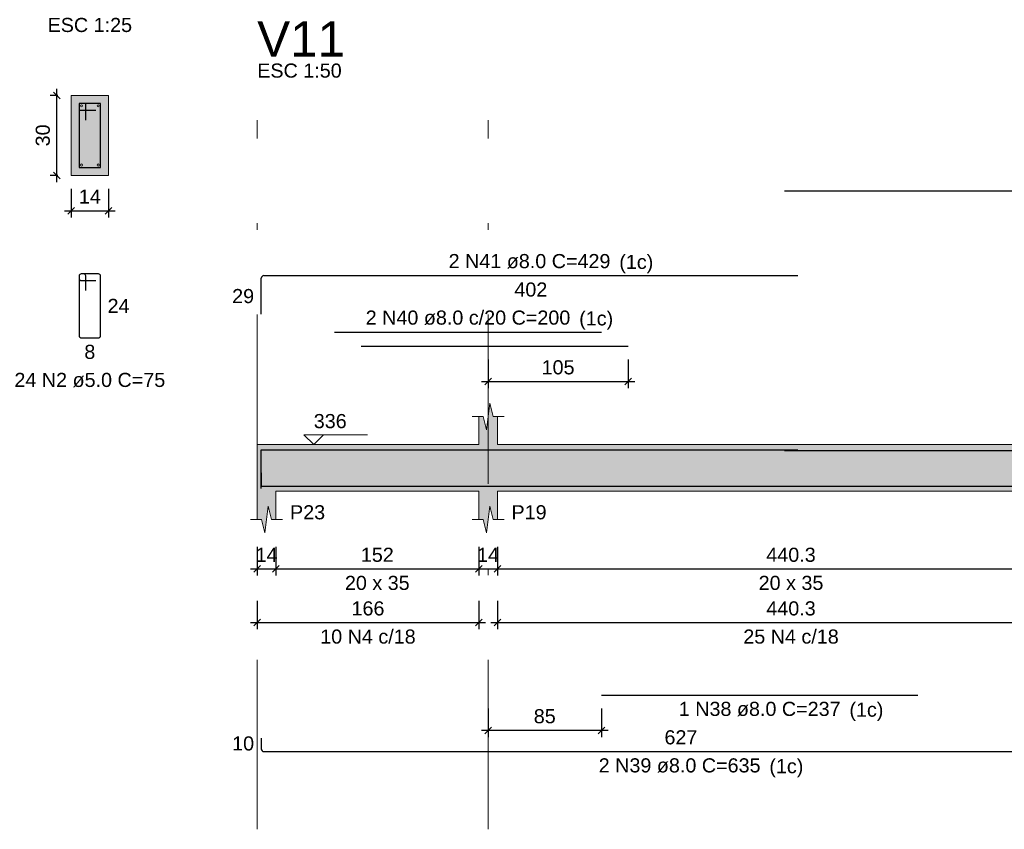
# Model space of a CAD drawing. Header units: millimetres. Extents: x 1434 to 2277, y -793 to -278.
# Tile 97 of 111: x 1876 to 1891, y -397 to -385. Entities that reach past the tile are written whole.
import ezdxf

# ---------------------------------------------------------------- set-up
doc = ezdxf.new("R2010")
doc.units = ezdxf.units.MM
doc.linetypes.add('DASHDOT', pattern=[25.4, 12.7, -6.35, 0, -6.35])
for name, color, linetype, lineweight in [('Descrição da armadura', 7, 'Continuous', 5), ('DT-Barras na forma', 1, 'Continuous', 30), ('DT-Barras no corte', 5, 'Continuous', 5), ('DT-Barras rebatidas', 1, 'Continuous', 30), ('DT-Cotas', 9, 'Continuous', 5), ('DT-Forma', 5, 'Continuous', 5), ('DT-Hachura forma vigas', 252, 'Continuous', 5), ('DT-Hachura seção vigas', 252, 'Continuous', 5), ('DT-Pontilhado', 9, 'DASHDOT', 5), ('DT-Textos', 7, 'Continuous', 5), ('DT-Título', 250, 'Continuous', 20), ('Textos armaduras', 7, 'Continuous', 5)]:
    doc.layers.add(name, color=color, linetype=linetype, lineweight=lineweight)
doc.styles.add('ARIAL', font='arial.ttf')
doc.styles.get("Standard").update_dxf_attribs({"font": 'arial.ttf'})
doc.dimstyles.new('UM_25.000000', dxfattribs={"dimtxt": 0.18, "dimasz": 0.1, "dimexe": 0.1, "dimexo": 0.2, "dimgap": 0, "dimtad": 1, "dimtih": 1, "dimtoh": 1, "dimdec": 1, "dimlfac": 25, "dimzin": 0, "dimdsep": 46, "dimtxsty": 'Standard', "dimcen": 0.09, "dimdle": 0.1, "dimadec": 1, "dimazin": 2, "dimtfac": 1, "dimtdec": 4, "dimtofl": 0, "dimtmove": 0, "dimatfit": 3, "dimfxl": 1, "dimtolj": 1, "dimarcsym": 0})
doc.dimstyles.new('UM_50.000000', dxfattribs={"dimtxt": 0.18, "dimasz": 0.1, "dimexe": 0.1, "dimexo": 0.2, "dimgap": 0, "dimtad": 1, "dimtih": 1, "dimtoh": 1, "dimdec": 1, "dimlfac": 50, "dimzin": 0, "dimdsep": 46, "dimtxsty": 'Standard', "dimcen": 0.09, "dimdle": 0.1, "dimadec": 1, "dimazin": 2, "dimtfac": 1, "dimtdec": 4, "dimtofl": 0, "dimtmove": 0, "dimatfit": 3, "dimfxl": 1, "dimtolj": 1, "dimarcsym": 0})

# ---------------------------------------------------------------- blocks, each defined once
blk = doc.blocks.new('_Oblique')
at = {"color": 0, "linetype": 'ByBlock', "lineweight": -2}
blk.add_line((-0.5, -0.5), (0.5, 0.5), dxfattribs=at)
blk = doc.blocks.new('*D1212')
at = {"layer": 'DT-Cotas', "color": 0, "lineweight": -2, "transparency": 16777216}
for p, q in [((1876.963, -387.337), (1876.963, -385.937)), ((1876.975, -386.037), (1876.863, -386.037)), ((1876.975, -387.237), (1876.863, -387.237))]:
    blk.add_line(p, q, dxfattribs=at)
at = {"layer": 'DT-Cotas', "color": 0, "lineweight": -2, "transparency": 16777216, "xscale": 0.1, "yscale": 0.1, "zscale": 0.1}
for p, rotation in [((1876.963, -386.037), 90), ((1876.963, -387.237), 270)]:
    blk.add_blockref('_Oblique', p, dxfattribs=dict(at, rotation=rotation))
at = {"layer": 'DT-Cotas', "color": 7, "transparency": 16777216, "insert": (1876.751, -386.637), "char_height": 0.2118, "attachment_point": 5, "rotation": 90, "style": 'ARIAL'}
blk.add_mtext('\\A1;30', dxfattribs=at)
blk = doc.blocks.new('*D1213')
at = {"layer": 'DT-Cotas', "color": 0, "lineweight": -2, "transparency": 16777216}
for p, q in [((1877.175, -387.437), (1877.175, -387.867)), ((1877.735, -387.437), (1877.735, -387.867)), ((1877.075, -387.767), (1877.835, -387.767))]:
    blk.add_line(p, q, dxfattribs=at)
at = {"layer": 'DT-Cotas', "color": 0, "lineweight": -2, "transparency": 16777216, "xscale": 0.1, "yscale": 0.1, "zscale": 0.1, "rotation": 180}
blk.add_blockref('_Oblique', (1877.175, -387.767), dxfattribs=at)
at = {"layer": 'DT-Cotas', "color": 0, "lineweight": -2, "transparency": 16777216, "xscale": 0.1, "yscale": 0.1, "zscale": 0.1}
blk.add_blockref('_Oblique', (1877.735, -387.767), dxfattribs=at)
at = {"layer": 'DT-Cotas', "color": 7, "transparency": 16777216, "insert": (1877.455, -387.555), "char_height": 0.2118, "attachment_point": 5, "rotation": 0.0057, "style": 'ARIAL'}
blk.add_mtext('\\A1;14', dxfattribs=at)
blk = doc.blocks.new('*D1214')
at = {"layer": 'DT-Cotas', "color": 0, "lineweight": -2, "transparency": 16777216}
for p, q in [((1879.965, -392.809), (1879.965, -393.238)), ((1880.245, -392.809), (1880.245, -393.238)), ((1879.865, -393.138), (1880.345, -393.138))]:
    blk.add_line(p, q, dxfattribs=at)
at = {"layer": 'DT-Cotas', "color": 0, "lineweight": -2, "transparency": 16777216, "xscale": 0.1, "yscale": 0.1, "zscale": 0.1, "rotation": 180}
blk.add_blockref('_Oblique', (1879.965, -393.138), dxfattribs=at)
at = {"layer": 'DT-Cotas', "color": 0, "lineweight": -2, "transparency": 16777216, "xscale": 0.1, "yscale": 0.1, "zscale": 0.1}
blk.add_blockref('_Oblique', (1880.245, -393.138), dxfattribs=at)
at = {"layer": 'DT-Cotas', "color": 7, "transparency": 16777216, "insert": (1880.105, -392.927), "char_height": 0.2118, "attachment_point": 5, "rotation": 0.0057, "style": 'ARIAL'}
blk.add_mtext('\\A1;14', dxfattribs=at)
blk = doc.blocks.new('*D1215')
at = {"layer": 'DT-Cotas', "color": 0, "lineweight": -2, "transparency": 16777216}
for p, q in [((1880.245, -392.809), (1880.245, -393.238)), ((1883.285, -392.809), (1883.285, -393.238)), ((1880.145, -393.138), (1883.385, -393.138))]:
    blk.add_line(p, q, dxfattribs=at)
at = {"layer": 'DT-Cotas', "color": 0, "lineweight": -2, "transparency": 16777216, "xscale": 0.1, "yscale": 0.1, "zscale": 0.1, "rotation": 180}
blk.add_blockref('_Oblique', (1880.245, -393.138), dxfattribs=at)
at = {"layer": 'DT-Cotas', "color": 0, "lineweight": -2, "transparency": 16777216, "xscale": 0.1, "yscale": 0.1, "zscale": 0.1}
blk.add_blockref('_Oblique', (1883.285, -393.138), dxfattribs=at)
at = {"layer": 'DT-Cotas', "color": 7, "transparency": 16777216, "insert": (1881.765, -392.927), "char_height": 0.2118, "attachment_point": 5, "rotation": 0.0057, "style": 'ARIAL'}
blk.add_mtext('\\A1;152', dxfattribs=at)
blk = doc.blocks.new('*D1216')
at = {"layer": 'DT-Cotas', "color": 0, "lineweight": -2, "transparency": 16777216}
for p, q in [((1883.285, -392.809), (1883.285, -393.238)), ((1883.565, -392.809), (1883.565, -393.238)), ((1883.185, -393.138), (1883.665, -393.138))]:
    blk.add_line(p, q, dxfattribs=at)
at = {"layer": 'DT-Cotas', "color": 0, "lineweight": -2, "transparency": 16777216, "xscale": 0.1, "yscale": 0.1, "zscale": 0.1, "rotation": 180}
blk.add_blockref('_Oblique', (1883.285, -393.138), dxfattribs=at)
at = {"layer": 'DT-Cotas', "color": 0, "lineweight": -2, "transparency": 16777216, "xscale": 0.1, "yscale": 0.1, "zscale": 0.1}
blk.add_blockref('_Oblique', (1883.565, -393.138), dxfattribs=at)
at = {"layer": 'DT-Cotas', "color": 7, "transparency": 16777216, "insert": (1883.425, -392.927), "char_height": 0.2118, "attachment_point": 5, "rotation": 0.0057, "style": 'ARIAL'}
blk.add_mtext('\\A1;14', dxfattribs=at)
blk = doc.blocks.new('*D1217')
at = {"layer": 'DT-Cotas', "color": 0, "lineweight": -2, "transparency": 16777216}
for p, q in [((1883.565, -392.809), (1883.565, -393.238)), ((1892.37, -392.809), (1892.37, -393.238)), ((1883.465, -393.138), (1892.47, -393.138))]:
    blk.add_line(p, q, dxfattribs=at)
at = {"layer": 'DT-Cotas', "color": 0, "lineweight": -2, "transparency": 16777216, "xscale": 0.1, "yscale": 0.1, "zscale": 0.1, "rotation": 180}
blk.add_blockref('_Oblique', (1883.565, -393.138), dxfattribs=at)
at = {"layer": 'DT-Cotas', "color": 0, "lineweight": -2, "transparency": 16777216, "xscale": 0.1, "yscale": 0.1, "zscale": 0.1}
blk.add_blockref('_Oblique', (1892.37, -393.138), dxfattribs=at)
at = {"layer": 'DT-Cotas', "color": 7, "transparency": 16777216, "insert": (1887.967, -392.927), "char_height": 0.2118, "attachment_point": 5, "rotation": 0.0057, "style": 'ARIAL'}
blk.add_mtext('\\A1;440.3', dxfattribs=at)
blk = doc.blocks.new('*D1220')
at = {"layer": 'DT-Cotas', "color": 0, "lineweight": -2, "transparency": 16777216}
for p, q in [((1879.965, -393.614), (1879.965, -394.043)), ((1883.285, -393.614), (1883.285, -394.043)), ((1879.865, -393.943), (1883.385, -393.943))]:
    blk.add_line(p, q, dxfattribs=at)
at = {"layer": 'DT-Cotas', "color": 0, "lineweight": -2, "transparency": 16777216, "xscale": 0.1, "yscale": 0.1, "zscale": 0.1, "rotation": 180}
blk.add_blockref('_Oblique', (1879.965, -393.943), dxfattribs=at)
at = {"layer": 'DT-Cotas', "color": 0, "lineweight": -2, "transparency": 16777216, "xscale": 0.1, "yscale": 0.1, "zscale": 0.1}
blk.add_blockref('_Oblique', (1883.285, -393.943), dxfattribs=at)
at = {"layer": 'DT-Cotas', "color": 7, "transparency": 16777216, "insert": (1881.625, -393.731), "char_height": 0.2118, "attachment_point": 5, "rotation": 0.0057, "style": 'ARIAL'}
blk.add_mtext('\\A1;166', dxfattribs=at)
blk = doc.blocks.new('*D1221')
at = {"layer": 'DT-Cotas', "color": 0, "lineweight": -2, "transparency": 16777216}
for p, q in [((1883.565, -393.614), (1883.565, -394.043)), ((1892.37, -393.614), (1892.37, -394.043)), ((1883.465, -393.943), (1892.47, -393.943))]:
    blk.add_line(p, q, dxfattribs=at)
at = {"layer": 'DT-Cotas', "color": 0, "lineweight": -2, "transparency": 16777216, "xscale": 0.1, "yscale": 0.1, "zscale": 0.1, "rotation": 180}
blk.add_blockref('_Oblique', (1883.565, -393.943), dxfattribs=at)
at = {"layer": 'DT-Cotas', "color": 0, "lineweight": -2, "transparency": 16777216, "xscale": 0.1, "yscale": 0.1, "zscale": 0.1}
blk.add_blockref('_Oblique', (1892.37, -393.943), dxfattribs=at)
at = {"layer": 'DT-Cotas', "color": 7, "transparency": 16777216, "insert": (1887.967, -393.731), "char_height": 0.2118, "attachment_point": 5, "rotation": 0.0057, "style": 'ARIAL'}
blk.add_mtext('\\A1;440.3', dxfattribs=at)
blk = doc.blocks.new('*D1223')
at = {"layer": 'DT-Cotas', "color": 0, "lineweight": -2, "transparency": 16777216}
for p, q in [((1883.425, -395.23), (1883.425, -395.66)), ((1885.125, -395.23), (1885.125, -395.66)), ((1885.225, -395.56), (1883.325, -395.56))]:
    blk.add_line(p, q, dxfattribs=at)
at = {"layer": 'DT-Cotas', "color": 0, "lineweight": -2, "transparency": 16777216, "xscale": 0.1, "yscale": 0.1, "zscale": 0.1, "rotation": 180}
blk.add_blockref('_Oblique', (1883.425, -395.56), dxfattribs=at)
at = {"layer": 'DT-Cotas', "color": 0, "lineweight": -2, "transparency": 16777216, "xscale": 0.1, "yscale": 0.1, "zscale": 0.1}
blk.add_blockref('_Oblique', (1885.125, -395.56), dxfattribs=at)
at = {"layer": 'DT-Cotas', "color": 7, "transparency": 16777216, "insert": (1884.275, -395.348), "char_height": 0.2118, "attachment_point": 5, "rotation": 0.0057, "style": 'ARIAL'}
blk.add_mtext('\\A1;85', dxfattribs=at)
blk = doc.blocks.new('*D1225')
at = {"layer": 'DT-Cotas', "color": 0, "lineweight": -2, "transparency": 16777216}
for p, q in [((1883.425, -389.998), (1883.425, -390.428)), ((1885.525, -389.998), (1885.525, -390.428)), ((1883.325, -390.328), (1885.625, -390.328))]:
    blk.add_line(p, q, dxfattribs=at)
at = {"layer": 'DT-Cotas', "color": 0, "lineweight": -2, "transparency": 16777216, "xscale": 0.1, "yscale": 0.1, "zscale": 0.1, "rotation": 180}
blk.add_blockref('_Oblique', (1883.425, -390.328), dxfattribs=at)
at = {"layer": 'DT-Cotas', "color": 0, "lineweight": -2, "transparency": 16777216, "xscale": 0.1, "yscale": 0.1, "zscale": 0.1}
blk.add_blockref('_Oblique', (1885.525, -390.328), dxfattribs=at)
at = {"layer": 'DT-Cotas', "color": 7, "transparency": 16777216, "insert": (1884.475, -390.116), "char_height": 0.2118, "attachment_point": 5, "rotation": 0.0057, "style": 'ARIAL'}
blk.add_mtext('\\A1;105', dxfattribs=at)

msp = doc.modelspace()

# ---------------------------------------------------------------- hatches: boundary and pattern name
at = {"layer": 'DT-Hachura forma vigas', "linetype": 'Continuous'}
msp.add_hatch(color=256, dxfattribs=at).paths.add_polyline_path([(1892.7698, -391.9735), (1901.575, -391.9735), (1901.575, -391.2735), (1892.7698, -391.2735), (1892.3698, -391.2735), (1883.5646, -391.2735), (1883.5646, -390.8499), (1883.4996, -390.8499), (1883.4496, -390.6499), (1883.3996, -391.0499), (1883.3496, -390.8499), (1883.2846, -390.8499), (1883.2846, -391.2735), (1880.2446, -391.2735), (1879.9646, -391.2735), (1879.9646, -391.9735), (1879.9646, -392.3971), (1880.0296, -392.3971), (1880.0796, -392.5971), (1880.1296, -392.1971), (1880.1796, -392.3971), (1880.2446, -392.3971), (1880.2446, -391.9735), (1883.2846, -391.9735), (1883.2846, -392.3971), (1883.3496, -392.3971), (1883.3996, -392.5971), (1883.4496, -392.1971), (1883.4996, -392.3971), (1883.5646, -392.3971), (1883.5646, -391.9735), (1892.3698, -391.9735), (1892.3698, -392.3971), (1892.4948, -392.3971), (1892.5448, -392.5971), (1892.5948, -392.1971), (1892.6448, -392.3971), (1892.7698, -392.3971), (1892.7698, -391.9735)])
at = {"layer": 'DT-Hachura seção vigas', "linetype": 'Continuous'}
msp.add_hatch(color=256, dxfattribs=at).paths.add_polyline_path([(1877.1751, -387.2371), (1877.1751, -387.2371), (1877.7351, -387.2371), (1877.7351, -386.0371), (1877.1751, -386.0371), (1877.1751, -387.2371)])

# ---------------------------------------------------------------- linework, layer by layer
at = {"layer": 'DT-Barras na forma'}
for p, q in [((1877.3951, -386.1571), (1877.2951, -386.1571)), ((1877.2951, -386.1571), (1877.2951, -387.1171)), ((1877.6151, -386.1571), (1877.2951, -386.1571)), ((1877.2951, -386.1571), (1877.2951, -386.2571)), ((1877.2951, -386.2571), (1877.5451, -386.2571)), ((1877.3951, -386.4071), (1877.3951, -386.1571)), ((1877.6151, -387.1171), (1877.6151, -386.1571)), ((1877.2951, -387.1171), (1877.6151, -387.1171))]:
    msp.add_line(p, q, dxfattribs=at)
for points in [[(1880.0246, -391.9315), (1880.0246, -391.3515), (1888.0698, -391.3515)], [(1881.1246, -391.3515), (1885.1246, -391.3515)], [(1881.5246, -391.3515), (1885.5246, -391.3515)], [(1887.8698, -391.3595), (1897.3698, -391.3595)], [(1880.0246, -391.6955), (1880.0246, -391.8955), (1892.5698, -391.8955)], [(1885.1246, -391.8955), (1889.8698, -391.8955)]]:
    msp.add_lwpolyline(points, dxfattribs=at)
at = {"layer": 'DT-Barras no corte'}
for centre in [(1877.3311, -386.1931), (1877.5791, -386.1931), (1877.3311, -387.0811), (1877.5791, -387.0811)]:
    msp.add_circle(centre, 0.016, dxfattribs=at)
at = {"layer": 'DT-Barras rebatidas'}
for p, q in [((1887.8698, -387.4685), (1897.3698, -387.4685)), ((1877.2951, -388.7438), (1877.2951, -389.6438)), ((1877.2951, -388.7438), (1877.2951, -388.7838)), ((1877.3651, -388.7138), (1877.3251, -388.7138)), ((1877.5851, -388.7138), (1877.3251, -388.7138)), ((1877.3951, -388.9638), (1877.3951, -388.7438)), ((1877.6151, -389.6438), (1877.6151, -388.7438)), ((1880.0246, -389.3193), (1880.0246, -388.7793)), ((1880.0646, -388.7393), (1888.0698, -388.7393)), ((1877.3251, -388.8138), (1877.5451, -388.8138)), ((1877.3251, -389.6738), (1877.5851, -389.6738)), ((1881.1246, -389.5865), (1885.1246, -389.5865)), ((1885.1246, -395.0302), (1889.8698, -395.0302)), ((1880.0246, -395.6774), (1880.0246, -395.8374)), ((1880.0646, -395.8774), (1892.5698, -395.8774))]:
    msp.add_line(p, q, dxfattribs=at)
msp.add_lwpolyline([(1881.5246, -389.7983), (1885.5246, -389.7983)], dxfattribs=at)
for centre, radius, start, end in [((1877.3251, -388.7438), 0.03, 90, 180), ((1877.3251, -388.7438), 0.03, 90, 180), ((1877.3251, -388.7838), 0.03, 180, 270), ((1877.3651, -388.7438), 0.03, 0, 90), ((1877.5851, -388.7438), 0.03, 0, 90), ((1880.0646, -388.7793), 0.04, 90, 180), ((1877.3251, -389.6438), 0.03, 180, 270), ((1877.5851, -389.6438), 0.03, 270, 0), ((1880.0646, -395.8374), 0.04, 180, 270)]:
    msp.add_arc(centre, radius, start, end, dxfattribs=at)
at = {"layer": 'DT-Forma'}
for p, q in [((1877.7351, -386.0371), (1877.1751, -386.0371)), ((1877.1751, -386.0371), (1877.1751, -386.0371)), ((1877.1751, -386.0371), (1877.1751, -387.2371)), ((1877.7351, -387.2371), (1877.7351, -386.0371)), ((1877.7351, -386.0371), (1877.7351, -386.0371)), ((1877.1751, -387.2371), (1877.7351, -387.2371)), ((1877.1751, -387.2371), (1877.1751, -387.2371)), ((1877.7351, -387.2371), (1877.7351, -387.2371)), ((1883.3996, -391.0499), (1883.4496, -390.6499)), ((1883.4496, -390.6499), (1883.4996, -390.8499)), ((1883.1846, -390.8499), (1883.3496, -390.8499)), ((1883.2846, -391.2735), (1883.2846, -390.8499)), ((1883.3496, -390.8499), (1883.3996, -391.0499)), ((1883.4996, -390.8499), (1883.6646, -390.8499)), ((1883.5646, -390.8499), (1883.5646, -391.2735)), ((1879.9646, -391.2735), (1880.2446, -391.2735)), ((1880.2446, -391.2735), (1883.2846, -391.2735)), ((1883.5646, -391.2735), (1892.3698, -391.2735)), ((1879.9646, -391.9735), (1879.9646, -392.3971)), ((1880.2446, -392.3971), (1880.2446, -391.9735)), ((1880.2446, -391.9735), (1883.2846, -391.9735)), ((1883.2846, -391.9735), (1883.2846, -392.3971)), ((1883.5646, -392.3971), (1883.5646, -391.9735)), ((1883.5646, -391.9735), (1892.3698, -391.9735)), ((1880.0796, -392.5971), (1880.1296, -392.1971)), ((1880.1296, -392.1971), (1880.1796, -392.3971)), ((1883.3996, -392.5971), (1883.4496, -392.1971)), ((1883.4496, -392.1971), (1883.4996, -392.3971)), ((1879.8646, -392.3971), (1880.0296, -392.3971)), ((1880.0296, -392.3971), (1880.0796, -392.5971)), ((1880.1796, -392.3971), (1880.3446, -392.3971)), ((1883.1846, -392.3971), (1883.3496, -392.3971)), ((1883.3496, -392.3971), (1883.3996, -392.5971)), ((1883.4996, -392.3971), (1883.6646, -392.3971))]:
    msp.add_line(p, q, dxfattribs=at)
at = {"layer": 'DT-Forma', "linetype": 'Continuous'}
msp.add_line((1879.9646, -391.9735), (1879.9646, -391.2735), dxfattribs=at)
at = {"layer": 'DT-Pontilhado', "ltscale": 0.2}
for p, q in [((1879.9646, -397.0423), (1879.9646, -386.4095)), ((1883.4246, -397.0423), (1883.4246, -386.4095))]:
    msp.add_line(p, q, dxfattribs=at)
at = {"layer": 'DT-Textos'}
msp.add_lwpolyline([(1880.9606, -391.1253), (1880.8124, -391.2735), (1880.6641, -391.1253), (1881.6172, -391.1253)], dxfattribs=at)

# ---------------------------------------------------------------- texts
at = {"layer": 'Descrição da armadura', "linetype": 'Continuous', "char_height": 0.2118, "attachment_point": 8, "line_spacing_factor": 0.798, "style": 'ARIAL'}
for s, insert, width in [('2 N41 ø8.0 C=429', (1884.0472, -388.6334), 4.8647), ('2 N40 ø8.0 c/20 C=200', (1883.1246, -389.4806), 6.150907), ('24 N2 ø5.0 C=75', (1877.4551, -390.4151), 4.534748), ('10 N4 c/18', (1881.6246, -394.261), 2.869342), ('25 N4 c/18', (1887.9672, -394.261), 2.869342), ('1 N38 ø8.0 C=237', (1887.4972, -395.3479), 4.8647), ('2 N39 ø8.0 C=635', (1886.2972, -396.1951), 4.8647)]:
    msp.add_mtext(s, dxfattribs=dict(at, insert=insert, width=width))
at = {"layer": 'DT-Textos', "char_height": 0.2118, "line_spacing_factor": 0.798, "style": 'ARIAL'}
for s, insert, width, attachment_point in [('ESC 1:25', (1877.4551, -385.0899), 2.167804, 8), ('ESC 1:50', (1879.9646, -385.7741), 2.167804, 7), ('(1c)', (1885.3925, -388.7035), 0.872216, 7), ('(1c)', (1884.7915, -389.5505), 0.872216, 7), ('336', (1880.8124, -391.03), 0.845013, 7), ('P23', (1880.4564, -392.3971), 0.90115, 7), ('P19', (1883.7764, -392.3971), 0.90115, 7), ('20 x 35', (1881.7646, -393.4561), 1.66134, 8), ('20 x 35', (1887.9672, -393.4561), 1.66134, 8), ('(1c)', (1888.8425, -395.4175), 0.872216, 7), ('(1c)', (1887.6425, -396.2645), 0.872216, 7)]:
    msp.add_mtext(s, dxfattribs=dict(at, insert=insert, width=width, attachment_point=attachment_point))
at = {"layer": 'DT-Título', "insert": (1879.9646, -385.4564), "char_height": 0.5295, "width": 2.703449, "attachment_point": 7, "line_spacing_factor": 0.798, "style": 'ARIAL'}
msp.add_mtext('V11', dxfattribs=at)
at = {"layer": 'Textos armaduras', "linetype": 'Continuous', "char_height": 0.2118, "attachment_point": 7, "line_spacing_factor": 0.798, "style": 'ARIAL'}
for s, insert, width in [('402', (1883.8198, -389.057), 0.989858), ('29', (1879.5888, -389.1552), 0.659905), ('24', (1877.721, -389.2997), 0.659905), ('8', (1877.3726, -389.9915), 0.329953), ('10', (1879.5888, -395.8633), 0.659905), ('627', (1886.0698, -395.7715), 0.989858)]:
    msp.add_mtext(s, dxfattribs=dict(at, insert=insert, width=width))

# ---------------------------------------------------------------- dimensions: what is measured, and where the dimension line sits
at = {"layer": 'DT-Cotas'}
dim = msp.add_linear_dim(base=(1876.9633, -386.0371), p1=(1877.1751, -387.2371), p2=(1877.1751, -386.0371), angle=90, dimstyle='UM_25.000000', override={"dimtxt": 0.2118, "dimasz": 0.1, "dimexe": 0.1, "dimexo": 0.2, "dimtad": 1, "dimtih": 0, "dimtoh": 0, "dimdec": 1, "dimlfac": 25, "dimzin": 8, "dimtxsty": 'ARIAL', "dimblk": 'Oblique', "dimblk1": 'Oblique', "dimblk2": 'Oblique', "dimsah": 1, "dimdle": 0.1, "dimse1": 0, "dimse2": 0, "dimclrt": 7, "dimadec": 1, "dimazin": 3, "dimtmove": 2, "dimldrblk": 'Oblique'}, dxfattribs=at)
dim.commit()
dim.dimension.update_dxf_attribs({"geometry": '*D1212', "text_midpoint": (1876.7515, -386.6371), "dimtype": 160, "text_rotation": 90})
for base, p1, p2, dimstyle, override, picture, middle in [((1877.7351, -387.7666), (1877.1751, -387.2371), (1877.7351, -387.2371), 'UM_25.000000', {"dimtxt": 0.2118, "dimasz": 0.1, "dimexe": 0.1, "dimexo": 0.2, "dimtad": 1, "dimtih": 0, "dimtoh": 0, "dimdec": 1, "dimlfac": 25, "dimzin": 8, "dimtxsty": 'ARIAL', "dimblk": 'Oblique', "dimblk1": 'Oblique', "dimblk2": 'Oblique', "dimsah": 1, "dimdle": 0.1, "dimse1": 0, "dimse2": 0, "dimclrt": 7, "dimadec": 1, "dimazin": 3, "dimtmove": 2, "dimldrblk": 'Oblique'}, '*D1213', (1877.4551, -387.5548)), ((1885.5246, -390.3278), (1883.4246, -389.7983), (1885.5246, -389.7983), 'UM_50.000000', {"dimtxt": 0.2118, "dimasz": 0.1, "dimexe": 0.1, "dimexo": 0.2, "dimtad": 1, "dimtih": 0, "dimtoh": 0, "dimdec": 1, "dimlfac": 50, "dimzin": 8, "dimtxsty": 'ARIAL', "dimblk": 'Oblique', "dimblk1": 'Oblique', "dimblk2": 'Oblique', "dimsah": 1, "dimdle": 0.1, "dimse1": 0, "dimse2": 0, "dimclrt": 7, "dimadec": 1, "dimazin": 3, "dimtmove": 2, "dimldrblk": 'Oblique'}, '*D1225', (1884.4746, -390.116)), ((1880.2446, -393.1384), (1879.9646, -392.6089), (1880.2446, -392.6089), 'UM_50.000000', {"dimtxt": 0.2118, "dimasz": 0.1, "dimexe": 0.1, "dimexo": 0.2, "dimtad": 1, "dimtih": 0, "dimtoh": 0, "dimdec": 1, "dimlfac": 50, "dimzin": 8, "dimtxsty": 'ARIAL', "dimblk": 'Oblique', "dimblk1": 'Oblique', "dimblk2": 'Oblique', "dimsah": 1, "dimdle": 0.1, "dimse1": 0, "dimse2": 0, "dimclrt": 7, "dimadec": 1, "dimazin": 3, "dimtmove": 2, "dimldrblk": 'Oblique'}, '*D1214', (1880.1046, -392.9266)), ((1883.2846, -393.1384), (1880.2446, -392.6089), (1883.2846, -392.6089), 'UM_50.000000', {"dimtxt": 0.2118, "dimasz": 0.1, "dimexe": 0.1, "dimexo": 0.2, "dimtad": 1, "dimtih": 0, "dimtoh": 0, "dimdec": 1, "dimlfac": 50, "dimzin": 8, "dimtxsty": 'ARIAL', "dimblk": 'Oblique', "dimblk1": 'Oblique', "dimblk2": 'Oblique', "dimsah": 1, "dimdle": 0.1, "dimse1": 0, "dimse2": 0, "dimclrt": 7, "dimadec": 1, "dimazin": 3, "dimtmove": 2, "dimldrblk": 'Oblique'}, '*D1215', (1881.7646, -392.9266)), ((1883.5646, -393.1384), (1883.2846, -392.6089), (1883.5646, -392.6089), 'UM_50.000000', {"dimtxt": 0.2118, "dimasz": 0.1, "dimexe": 0.1, "dimexo": 0.2, "dimtad": 1, "dimtih": 0, "dimtoh": 0, "dimdec": 1, "dimlfac": 50, "dimzin": 8, "dimtxsty": 'ARIAL', "dimblk": 'Oblique', "dimblk1": 'Oblique', "dimblk2": 'Oblique', "dimsah": 1, "dimdle": 0.1, "dimse1": 0, "dimse2": 0, "dimclrt": 7, "dimadec": 1, "dimazin": 3, "dimtmove": 2, "dimldrblk": 'Oblique'}, '*D1216', (1883.4246, -392.9266)), ((1892.3698, -393.1384), (1883.5646, -392.6089), (1892.3698, -392.6089), 'UM_50.000000', {"dimtxt": 0.2118, "dimasz": 0.1, "dimexe": 0.1, "dimexo": 0.2, "dimtad": 1, "dimtih": 0, "dimtoh": 0, "dimdec": 1, "dimlfac": 50, "dimzin": 8, "dimtxsty": 'ARIAL', "dimblk": 'Oblique', "dimblk1": 'Oblique', "dimblk2": 'Oblique', "dimsah": 1, "dimdle": 0.1, "dimse1": 0, "dimse2": 0, "dimclrt": 7, "dimadec": 1, "dimazin": 3, "dimtmove": 2, "dimldrblk": 'Oblique'}, '*D1217', (1887.9672, -392.9266)), ((1883.2846, -393.9433), (1879.9646, -393.4138), (1883.2846, -393.4138), 'UM_50.000000', {"dimtxt": 0.2118, "dimasz": 0.1, "dimexe": 0.1, "dimexo": 0.2, "dimtad": 1, "dimtih": 0, "dimtoh": 0, "dimdec": 1, "dimlfac": 50, "dimzin": 8, "dimtxsty": 'ARIAL', "dimblk": 'Oblique', "dimblk1": 'Oblique', "dimblk2": 'Oblique', "dimsah": 1, "dimdle": 0.1, "dimse1": 0, "dimse2": 0, "dimclrt": 7, "dimadec": 1, "dimazin": 3, "dimtmove": 2, "dimldrblk": 'Oblique'}, '*D1220', (1881.6246, -393.7315)), ((1892.3698, -393.9433), (1883.5646, -393.4138), (1892.3698, -393.4138), 'UM_50.000000', {"dimtxt": 0.2118, "dimasz": 0.1, "dimexe": 0.1, "dimexo": 0.2, "dimtad": 1, "dimtih": 0, "dimtoh": 0, "dimdec": 1, "dimlfac": 50, "dimzin": 8, "dimtxsty": 'ARIAL', "dimblk": 'Oblique', "dimblk1": 'Oblique', "dimblk2": 'Oblique', "dimsah": 1, "dimdle": 0.1, "dimse1": 0, "dimse2": 0, "dimclrt": 7, "dimadec": 1, "dimazin": 3, "dimtmove": 2, "dimldrblk": 'Oblique'}, '*D1221', (1887.9672, -393.7315)), ((1883.4246, -395.5597), (1885.1246, -395.0302), (1883.4246, -395.0302), 'UM_50.000000', {"dimtxt": 0.2118, "dimasz": 0.1, "dimexe": 0.1, "dimexo": 0.2, "dimtad": 1, "dimtih": 0, "dimtoh": 0, "dimdec": 1, "dimlfac": 50, "dimzin": 8, "dimtxsty": 'ARIAL', "dimblk": 'Oblique', "dimblk1": 'Oblique', "dimblk2": 'Oblique', "dimsah": 1, "dimdle": 0.1, "dimse1": 0, "dimse2": 0, "dimclrt": 7, "dimadec": 1, "dimazin": 3, "dimtmove": 2, "dimldrblk": 'Oblique'}, '*D1223', (1884.2746, -395.3479))]:
    dim = msp.add_linear_dim(base=base, p1=p1, p2=p2, dimstyle=dimstyle, override=override, dxfattribs=at)
    dim.commit()
    dim.dimension.update_dxf_attribs({"geometry": picture, "text_midpoint": middle, "dimtype": 160, "text_rotation": 0.00573})

doc.saveas('drawing.dxf')
